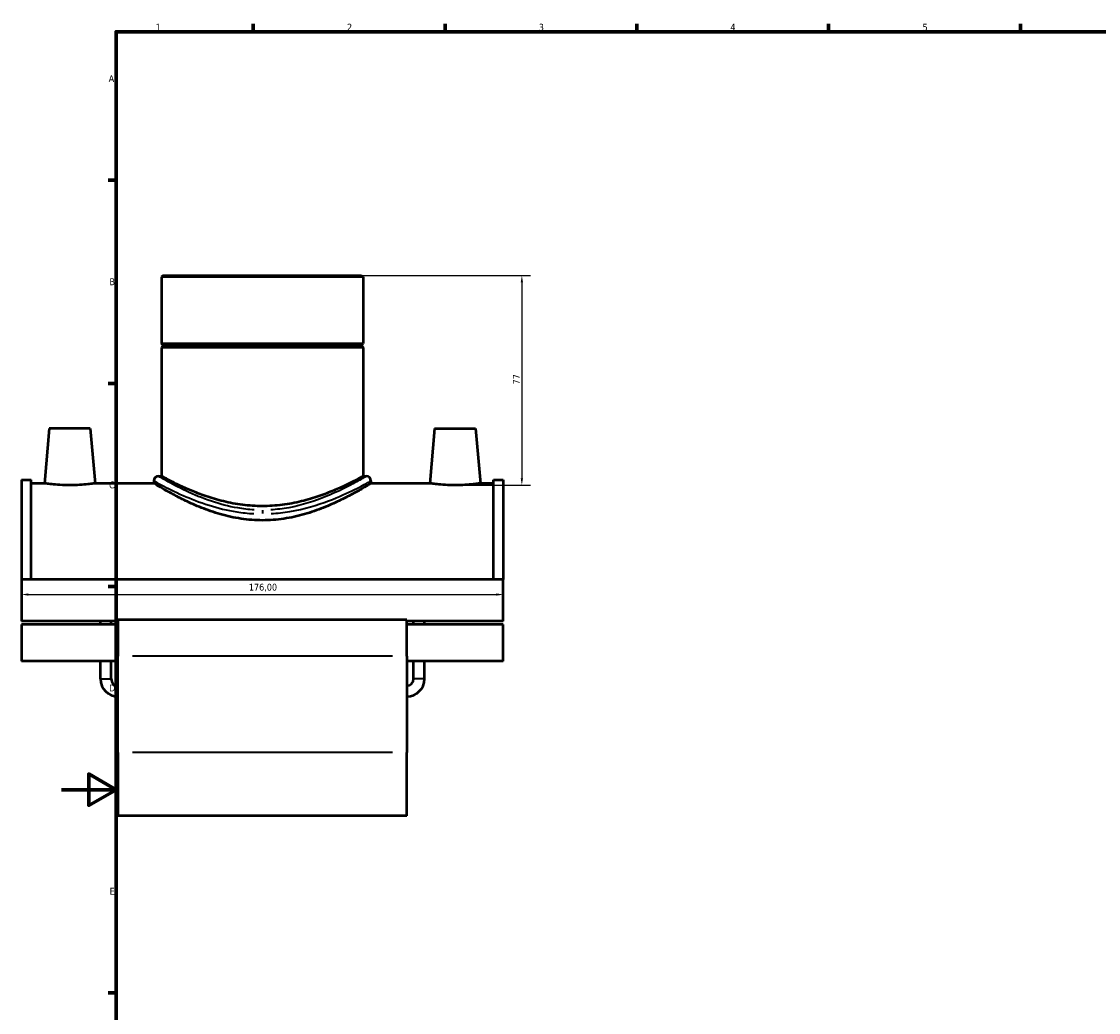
# Model space of a CAD drawing. Header units: millimetres. Extents: x -15 to 1069, y -217 to 1281.
# Tile 2 of 8: x -15 to 379, y 216 to 578. Entities that reach past the tile are written whole.
import ezdxf

# ---------------------------------------------------------------- set-up
doc = ezdxf.new("R2010")
doc.units = ezdxf.units.MM
for name, color, linetype, lineweight in [('Border (ISO)', 7, 'Continuous', 70), ('Dimension (ISO)', 7, 'Continuous', 25), ('Visible (ISO)', 7, 'Continuous', 50), ('Visible Narrow (ISO)', 7, 'Continuous', 35)]:
    doc.layers.add(name, color=color, linetype=linetype, lineweight=lineweight)
doc.styles.add('Note Text (ISO)', font='tahoma.ttf')
doc.dimstyles.new('Default (ISO)', dxfattribs={"dimtxt": 2.5, "dimasz": 2.5, "dimexe": 3.175, "dimexo": 0, "dimgap": 0.762, "dimtad": 1, "dimrnd": 1e-08, "dimzin": 0, "dimtxsty": 'Note Text (ISO)', "dimcen": 0.09, "dimdle": 10, "dimclrd": 256, "dimclre": 256, "dimclrt": 232, "dimazin": 0, "dimtfac": 1.40208, "dimtmove": 0, "dimatfit": 3, "dimfxl": 1, "dimtolj": 1, "dimtzin": 0, "dimlwd": -1, "dimlwe": -1, "dimarcsym": 0})

# ---------------------------------------------------------------- blocks, each defined once
blk = doc.blocks.new('Borders Default Border')
at = {"layer": 'Border (ISO)'}
for p, q in [((70.08, 574), (70.08, 576.9)), ((140.17, 574), (140.17, 576.9)), ((210.25, 574), (210.25, 576.9)), ((280.33, 574), (280.33, 576.9)), ((350.42, 574), (350.42, 576.9)), ((20, 519.75), (17.1, 519.75)), ((20, 445.5), (17.1, 445.5)), ((20, 371.25), (17.1, 371.25)), ((20, 222.75), (17.1, 222.75))]:
    blk.add_line(p, q, dxfattribs=at)
at = {"layer": 'Border (ISO)', "flags": 128}
for points in [[(20, 20), (20, 574), (821, 574), (821, 20), (20, 20)], [(0, 297), (20, 297), (10, 302.77), (10, 291.23), (20, 297)]]:
    blk.add_lwpolyline(points, dxfattribs=at)
at = {"layer": 'Border (ISO)', "color": 232, "true_color": 0xca0064, "char_height": 2.5, "attachment_point": 7, "style": 'Note Text (ISO)'}
for s, insert in [('1', (34.48, 574.4)), ('2', (104.37, 574.4)), ('3', (174.43, 574.35)), ('4', (244.42, 574.4)), ('5', (314.64, 574.35)), ('A', (17.29, 555.62)), ('B', (17.59, 481.37)), ('C', (17.43, 407.08)), ('D', (17.43, 332.88)), ('E', (17.64, 258.63))]:
    blk.add_mtext(s, dxfattribs=dict(at, insert=insert))
blk = doc.blocks.new('*D10')
at = {"layer": 'Defpoints', "color": 0, "transparency": 16777216}
for p in [(109.72, 484.95), (143.87, 408.28), (168.25, 408.28)]:
    blk.add_point(p, dxfattribs=at)
at = {"layer": 'Dimension (ISO)', "transparency": 16777216}
for p, q in [((109.72, 484.95), (171.42, 484.95)), ((168.25, 482.45), (168.25, 410.78)), ((143.87, 408.28), (171.42, 408.28))]:
    blk.add_line(p, q, dxfattribs=at)
for points in [[(167.83, 482.45), (168.66, 482.45), (168.25, 484.95)], [(167.83, 410.78), (168.66, 410.78), (168.25, 408.28)]]:
    blk.add_solid(points, dxfattribs=at)
at = {"layer": 'Dimension (ISO)', "color": 232, "true_color": 0xca0064, "transparency": 16777216, "insert": (164.98, 445.09), "char_height": 2.5, "attachment_point": 1, "rotation": 90, "style": 'Note Text (ISO)'}
blk.add_mtext('\\A1;77', dxfattribs=at)
blk = doc.blocks.new('*D11')
at = {"layer": 'Defpoints', "color": 0, "transparency": 16777216}
for p in [(-14.54, 366.25), (161.46, 368.31), (161.46, 366.25)]:
    blk.add_point(p, dxfattribs=at)
at = {"layer": 'Dimension (ISO)', "transparency": 16777216}
blk.add_line((-12.04, 368.31), (158.96, 368.31), dxfattribs=at)
for points in [[(-12.04, 368.73), (-12.04, 367.9), (-14.54, 368.31)], [(158.96, 368.73), (158.96, 367.9), (161.46, 368.31)]]:
    blk.add_solid(points, dxfattribs=at)
at = {"layer": 'Dimension (ISO)', "color": 232, "true_color": 0xca0064, "transparency": 16777216, "insert": (68.5, 372.25), "char_height": 2.5, "attachment_point": 1, "style": 'Note Text (ISO)'}
blk.add_mtext('\\A1;176,00', dxfattribs=at)

msp = doc.modelspace()

# ---------------------------------------------------------------- linework, layer by layer
at = {"layer": 'Visible (ISO)'}
for p, q in [((37.199, 484.952), (36.632, 484.386)), ((110.285, 484.386), (36.632, 484.386)), ((36.632, 484.386), (36.632, 460.119)), ((37.199, 484.952), (109.718, 484.952)), ((109.718, 484.952), (110.285, 484.386)), ((110.285, 484.386), (110.285, 460.119)), ((36.632, 460.119), (110.285, 460.119)), ((37.132, 459.619), (36.632, 460.119)), ((37.132, 459.119), (36.632, 458.619)), ((110.285, 458.619), (36.632, 458.619)), ((36.632, 458.619), (36.632, 411.548)), ((37.132, 459.619), (109.785, 459.619)), ((37.132, 459.619), (37.132, 459.119)), ((109.785, 459.119), (37.132, 459.119)), ((109.785, 459.619), (110.285, 460.119)), ((109.785, 459.619), (109.785, 459.119)), ((109.785, 459.119), (110.285, 458.619)), ((110.285, 458.619), (110.285, 411.548)), ((-4.441, 429.052), (-6.2, 408.952)), ((10.559, 429.052), (-4.441, 429.052)), ((10.559, 429.052), (12.317, 408.952)), ((136.359, 429.052), (134.6, 408.952)), ((136.359, 429.052), (151.359, 429.052)), ((151.359, 429.052), (153.117, 408.952)), ((-14.541, 410.25), (-14.541, 373.865)), ((-14.541, 410.25), (-11.021, 410.25)), ((-11.021, 373.865), (-11.021, 410.25)), ((33.799, 409.849), (33.799, 408.952)), ((35.499, 411.548), (36.632, 411.548)), ((110.285, 411.548), (111.418, 411.548)), ((113.118, 409.849), (113.118, 408.952)), ((157.939, 373.865), (157.939, 410.25)), ((157.939, 410.25), (161.459, 410.25)), ((161.459, 410.25), (161.459, 373.865)), ((-6.2, 408.952), (-11.021, 408.952)), ((33.799, 408.952), (12.317, 408.952)), ((134.6, 408.952), (113.118, 408.952)), ((157.939, 408.952), (153.117, 408.952)), ((-14.541, 373.865), (-14.541, 358.634)), ((161.459, 373.865), (-14.541, 373.865)), ((161.459, 358.634), (161.459, 373.865)), ((20.659, 358.634), (-14.541, 358.634)), ((14.279, 357.418), (14.279, 358.634)), ((18.239, 357.418), (18.239, 358.634)), ((20.659, 359.068), (20.659, 345.743)), ((126.259, 359.068), (20.659, 359.068)), ((126.259, 345.743), (126.259, 359.068)), ((161.459, 358.634), (126.259, 358.634)), ((128.679, 357.418), (128.679, 358.634)), ((132.639, 357.418), (132.639, 358.634)), ((-14.541, 357.418), (-14.541, 343.964)), ((20.659, 357.418), (-14.541, 357.418)), ((161.459, 357.418), (126.259, 357.418)), ((161.459, 343.964), (161.459, 357.418)), ((20.659, 343.964), (-14.541, 343.964)), ((14.279, 337.452), (14.279, 343.964)), ((18.239, 337.452), (18.239, 343.964)), ((20.659, 310.588), (20.659, 345.743)), ((126.259, 345.743), (126.259, 310.588)), ((161.459, 343.964), (126.259, 343.964)), ((128.679, 337.452), (128.679, 343.964)), ((132.639, 337.452), (132.639, 343.964)), ((20.659, 310.588), (20.659, 287.402)), ((126.259, 287.402), (126.259, 310.588)), ((126.259, 287.402), (20.659, 287.402))]:
    msp.add_line(p, q, dxfattribs=at)
for centre, radius, start, end in [((35.499, 409.849), 1.7, 90, 180), ((111.418, 409.849), 1.7, 0, 90), ((20.659, 337.452), 6.38, 180, 270), ((20.659, 337.452), 2.42, 180, 270), ((126.259, 337.452), 6.38, 270, 0), ((126.259, 337.452), 2.42, 270, 0)]:
    msp.add_arc(centre, radius, start, end, dxfattribs=at)
for points, knots in [([(110.285, 411.548), (110.285, 411.548), (110.053, 411.421), (109.096, 410.906), (108.371, 410.518), (106.475, 409.542), (105.303, 408.954), (102.617, 407.679), (101.103, 406.994), (97.888, 405.649), (96.07, 404.94), (92.101, 403.58), (89.95, 402.931), (85.436, 401.829), (83.068, 401.378), (78.267, 400.771), (75.833, 400.617), (71.084, 400.617), (68.65, 400.771), (63.849, 401.378), (61.481, 401.829), (56.967, 402.931), (54.816, 403.58), (50.847, 404.94), (49.029, 405.649), (45.815, 406.994), (44.3, 407.679), (41.614, 408.954), (40.442, 409.542), (38.546, 410.518), (37.821, 410.906), (36.864, 411.421), (36.632, 411.548), (36.632, 411.548)], [5.688058, 5.688058, 5.688058, 5.688058, 6.3976096, 6.3976096, 7.1071611, 7.1071611, 7.8167127, 7.8167127, 8.5262643, 8.5262643, 9.2387272, 9.2387272, 9.9511902, 9.9511902, 10.6636531, 10.6636531, 11.376116, 11.376116, 12.088579, 12.088579, 12.8010419, 12.8010419, 13.5135048, 13.5135048, 14.2259678, 14.2259678, 14.9355193, 14.9355193, 15.6450709, 15.6450709, 16.3546225, 16.3546225, 17.064174, 17.064174, 17.064174, 17.064174]), ([(3.059, 408.28), (1.89, 408.28), (0.645, 408.316), (-1.64, 408.444), (-2.681, 408.534), (-4.32, 408.703), (-5.029, 408.792), (-5.969, 408.918), (-6.2, 408.952), (-6.2, 408.952)], [2.8030949, 2.8030949, 2.8030949, 2.8030949, 3.1537412, 3.1537412, 3.5043875, 3.5043875, 3.854515, 3.854515, 4.2046424, 4.2046424, 4.2046424, 4.2046424]), ([(12.317, 408.952), (12.317, 408.952), (12.086, 408.918), (11.146, 408.792), (10.437, 408.703), (8.798, 408.534), (7.757, 408.444), (5.472, 408.316), (4.227, 408.28), (3.059, 408.28)], [7.0077373, 7.0077373, 7.0077373, 7.0077373, 7.3578648, 7.3578648, 7.7079922, 7.7079922, 8.0586385, 8.0586385, 8.4092848, 8.4092848, 8.4092848, 8.4092848]), ([(73.459, 395.425), (70.877, 395.425), (68.243, 395.626), (63.06, 396.404), (60.511, 396.98), (55.66, 398.371), (53.353, 399.185), (49.095, 400.876), (47.144, 401.752), (43.699, 403.403), (42.074, 404.241), (39.187, 405.796), (37.924, 406.512), (35.876, 407.699), (35.091, 408.17), (34.052, 408.797), (33.799, 408.952), (33.799, 408.952)], [0, 0, 0, 0, 0.774445, 0.774445, 1.54889, 1.54889, 2.323335, 2.323335, 3.09778, 3.09778, 3.8667557, 3.8667557, 4.6357314, 4.6357314, 5.4047071, 5.4047071, 6.1736828, 6.1736828, 6.1736828, 6.1736828]), ([(113.118, 408.952), (113.118, 408.952), (112.865, 408.797), (111.827, 408.17), (111.041, 407.699), (108.994, 406.512), (107.73, 405.796), (104.843, 404.241), (103.218, 403.403), (99.773, 401.752), (97.822, 400.876), (93.564, 399.185), (91.257, 398.371), (86.406, 396.98), (83.857, 396.404), (78.674, 395.626), (76.04, 395.425), (73.459, 395.425)], [18.5210485, 18.5210485, 18.5210485, 18.5210485, 19.2900242, 19.2900242, 20.0589999, 20.0589999, 20.8279756, 20.8279756, 21.5969513, 21.5969513, 22.3713963, 22.3713963, 23.1458413, 23.1458413, 23.9202863, 23.9202863, 24.6947313, 24.6947313, 24.6947313, 24.6947313]), ([(143.859, 408.28), (142.69, 408.28), (141.445, 408.316), (139.16, 408.444), (138.119, 408.534), (136.48, 408.703), (135.771, 408.792), (134.831, 408.918), (134.6, 408.952), (134.6, 408.952)], [0, 0, 0, 0, 0.3506463, 0.3506463, 0.7012926, 0.7012926, 1.05142, 1.05142, 1.4015475, 1.4015475, 1.4015475, 1.4015475]), ([(153.117, 408.952), (153.117, 408.952), (152.886, 408.918), (151.946, 408.792), (151.237, 408.703), (149.598, 408.534), (148.557, 408.444), (146.272, 408.316), (145.027, 408.28), (143.859, 408.28)], [4.2046424, 4.2046424, 4.2046424, 4.2046424, 4.5547698, 4.5547698, 4.9048972, 4.9048972, 5.2555436, 5.2555436, 5.6061899, 5.6061899, 5.6061899, 5.6061899])]:
    msp.add_open_spline(points, degree=3, knots=knots, dxfattribs=at)
at = {"layer": 'Visible Narrow (ISO)'}
for p, q in [((73.459, 399.134), (73.459, 397.876)), ((120.979, 345.743), (25.939, 345.743)), ((14.303, 337.452), (18.214, 337.452)), ((132.614, 337.452), (128.703, 337.452)), ((120.979, 310.588), (25.939, 310.588))]:
    msp.add_line(p, q, dxfattribs=at)
for points, knots in [([(33.928, 409.777), (34.257, 409.595), (35.212, 409.067), (38.562, 407.311), (41.224, 405.959), (47.26, 403.31), (50.461, 402.039), (57.137, 399.948), (60.539, 399.096), (66.125, 398.218), (68.189, 397.996), (70.272, 397.882)], [-18.1577126, -18.1577126, -18.1577126, -18.1577126, -16.9798499, -16.9798499, -15.5277256, -15.5277256, -14.3017746, -14.3017746, -13.2237339, -13.2237339, -12.6180902, -12.6180902, -12.6180902, -12.6180902]), ([(70.409, 399.273), (68.415, 399.389), (66.439, 399.617), (61.092, 400.517), (57.837, 401.392), (51.447, 403.537), (48.383, 404.841), (42.605, 407.558), (40.057, 408.945), (36.851, 410.747), (35.937, 411.288), (35.622, 411.475)], [12.6180902, 12.6180902, 12.6180902, 12.6180902, 13.2237339, 13.2237339, 14.3017746, 14.3017746, 15.5277256, 15.5277256, 16.9798499, 16.9798499, 18.1577126, 18.1577126, 18.1577126, 18.1577126]), ([(111.293, 411.473), (111.135, 411.38), (110.828, 411.2), (109.41, 410.376), (107.794, 409.447), (103.251, 407.052), (100.188, 405.534), (92.663, 402.478), (88.057, 400.957), (80.928, 399.671), (78.73, 399.403), (76.508, 399.273)], [31.0835736, 31.0835736, 31.0835736, 31.0835736, 31.677051, 31.677051, 32.9396978, 32.9396978, 34.3643884, 34.3643884, 35.9484727, 35.9484727, 36.6232408, 36.6232408, 36.6232408, 36.6232408]), ([(76.645, 397.882), (78.966, 398.009), (81.263, 398.271), (88.711, 399.524), (93.523, 401.007), (101.385, 403.986), (104.585, 405.465), (109.332, 407.8), (111.02, 408.706), (112.501, 409.509), (112.822, 409.685), (112.987, 409.775)], [-36.6232408, -36.6232408, -36.6232408, -36.6232408, -35.9484727, -35.9484727, -34.3643884, -34.3643884, -32.9396978, -32.9396978, -31.677051, -31.677051, -31.0835736, -31.0835736, -31.0835736, -31.0835736])]:
    msp.add_open_spline(points, degree=3, knots=knots, dxfattribs=at)

# ---------------------------------------------------------------- block references
msp.add_blockref('Borders Default Border', (0, 0))

# ---------------------------------------------------------------- dimensions: what is measured, and where the dimension line sits
at = {"layer": 'Dimension (ISO)'}
for base, p1, p2, angle, override, picture, middle in [((168.246, 408.28), (109.718, 484.952), (143.872, 408.28), 90, {"dimdec": 0, "dimtp": 0, "dimtm": 0, "dimtdec": 2, "dimtofl": 0, "dimatfit": 1}, '*D10', (168.246, 446.826)), ((161.459, 368.314), (-14.541, 366.249), (161.459, 366.249), 180, {"dimdec": 2, "dimse1": 1, "dimse2": 1, "dimtp": 0, "dimtm": 0, "dimtdec": 2, "dimtofl": 0, "dimatfit": 1}, '*D11', (73.459, 368.314))]:
    dim = msp.add_linear_dim(base=base, p1=p1, p2=p2, angle=angle, dimstyle='Default (ISO)', override=override, dxfattribs=at)
    dim.commit()
    dim.dimension.update_dxf_attribs({"geometry": picture, "text_midpoint": middle, "dimtype": 160})

doc.saveas('drawing.dxf')
